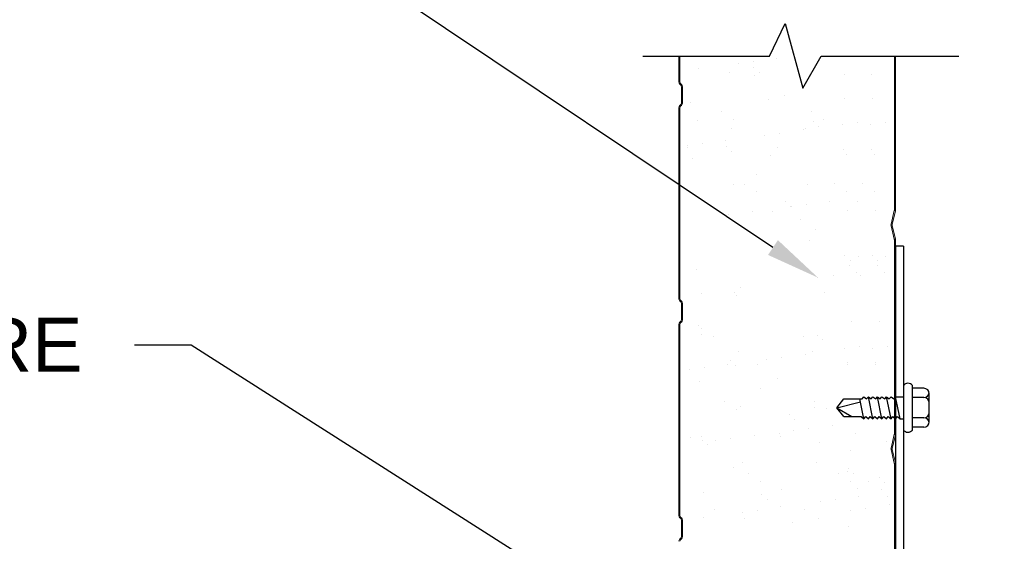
# Model space of a CAD drawing. Header units: inches. Extents: x 168.8 to 189.1, y 234.4 to 247.7.
# Tile 4 of 15: x 173.3 to 175, y 240.8 to 241.7. Entities that reach past the tile are written whole.
import ezdxf
from ezdxf import colors
from ezdxf.entities.mleader import LeaderData, LeaderLine
from ezdxf.math import Vec2, Vec3

# ---------------------------------------------------------------- set-up
doc = ezdxf.new("R2010")
doc.units = ezdxf.units.IN
doc.header["$LTSCALE"] = 0.25
doc.header["$MEASUREMENT"] = 0
doc.layers.add('850', color=7, linetype='Continuous')
doc.layers.add('ANNOTATIONS', color=1, linetype='Continuous')
doc.styles.add('ARIAL', font='arial.ttf', dxfattribs={"height": 0.09375})

msp = doc.modelspace()

# ---------------------------------------------------------------- linework, layer by layer
at = {"layer": '850'}
for p, q in [((174.57222, 241.60435), (174.59938, 241.66075)), ((174.59938, 241.66075), (174.62994, 241.54871)), ((174.35277, 241.60435), (174.57222, 241.60435)), ((174.62994, 241.54871), (174.66173, 241.60435)), ((174.66173, 241.60435), (174.89991, 241.60435)), ((174.79032, 241.2756), (174.79032, 240.0396)), ((174.80407, 241.2756), (174.79032, 241.2756)), ((174.80407, 241.2756), (174.80407, 240.0371)), ((174.81962, 240.9572), (174.81962, 241.03446)), ((174.83954, 241.02943), (174.81962, 241.02943)), ((174.68876, 240.99583), (174.70126, 241.01107)), ((174.70126, 241.01107), (174.73266, 241.01107)), ((174.7358, 240.97685), (174.72876, 241.01107)), ((174.73266, 241.01107), (174.7358, 241.01482)), ((174.7358, 241.01482), (174.74048, 241.01107)), ((174.74048, 241.01107), (174.74361, 241.01482)), ((174.75142, 240.97685), (174.74361, 241.01482)), ((174.74361, 241.01482), (174.74829, 241.01107)), ((174.74829, 241.01107), (174.75142, 241.01482)), ((174.75142, 241.01482), (174.7561, 241.01107)), ((174.7561, 241.01107), (174.75924, 241.01482)), ((174.76705, 240.97685), (174.75924, 241.01482)), ((174.75924, 241.01482), (174.76391, 241.01107)), ((174.76391, 241.01107), (174.76705, 241.01482)), ((174.76705, 241.01482), (174.77173, 241.01107)), ((174.77173, 241.01107), (174.77486, 241.01482)), ((174.78267, 240.97685), (174.77486, 241.01482)), ((174.77486, 241.01482), (174.77954, 241.01107)), ((174.77954, 241.01107), (174.78267, 241.01482)), ((174.78267, 241.01482), (174.78735, 241.01107)), ((174.78735, 241.01107), (174.79049, 241.01482)), ((174.7983, 240.97685), (174.79049, 241.01482)), ((174.79049, 241.01482), (174.80407, 241.01482)), ((174.83954, 241.01341), (174.81962, 241.01341)), ((174.84892, 240.97161), (174.84892, 241.02005)), ((174.68876, 240.99583), (174.72981, 241.00593)), ((174.68876, 240.99583), (174.7147, 240.9806)), ((174.70126, 240.9806), (174.68876, 240.99583)), ((174.70126, 240.9806), (174.73112, 240.9806)), ((174.73112, 240.9806), (174.7358, 240.97685)), ((174.7358, 240.97685), (174.73893, 240.9806)), ((174.73893, 240.9806), (174.74361, 240.97685)), ((174.74361, 240.97685), (174.74675, 240.9806)), ((174.74675, 240.9806), (174.75142, 240.97685)), ((174.75142, 240.97685), (174.75456, 240.9806)), ((174.75456, 240.9806), (174.75924, 240.97685)), ((174.75924, 240.97685), (174.76237, 240.9806)), ((174.76237, 240.9806), (174.76705, 240.97685)), ((174.76705, 240.97685), (174.77018, 240.9806)), ((174.77018, 240.9806), (174.77486, 240.97685)), ((174.77486, 240.97685), (174.778, 240.9806)), ((174.778, 240.9806), (174.78267, 240.97685)), ((174.78267, 240.97685), (174.78581, 240.9806)), ((174.78581, 240.9806), (174.79049, 240.97685)), ((174.79049, 240.97685), (174.79362, 240.9806)), ((174.79362, 240.9806), (174.7983, 240.97685)), ((174.7983, 240.97685), (174.80407, 240.97685)), ((174.83954, 240.97826), (174.81962, 240.97826)), ((174.83954, 240.96224), (174.81962, 240.96224))]:
    msp.add_line(p, q, dxfattribs=at)
at = {"layer": '850', "color": 0}
for p, q in [((174.6044, 241.63359), (174.6044, 241.63359)), ((174.51794, 241.59105), (174.51794, 241.59105)), ((174.54397, 241.59448), (174.54397, 241.59448)), ((174.58462, 241.59983), (174.58462, 241.59983)), ((174.45003, 241.58211), (174.45003, 241.58211)), ((174.50334, 241.57532), (174.50334, 241.57532)), ((174.54538, 241.58499), (174.54538, 241.58499)), ((174.54568, 241.57151), (174.54568, 241.57151)), ((174.5546, 241.57655), (174.5546, 241.57655)), ((174.70139, 241.5718), (174.70139, 241.5718)), ((174.74967, 241.5718), (174.74967, 241.5718)), ((174.5981, 241.53669), (174.5981, 241.53669)), ((174.43591, 241.52358), (174.43591, 241.52358)), ((174.57095, 241.52844), (174.57095, 241.52844)), ((174.70183, 241.53011), (174.70183, 241.53011)), ((174.75012, 241.53011), (174.75012, 241.53011)), ((174.48907, 241.5081), (174.48907, 241.5081)), ((174.64478, 241.50838), (174.64478, 241.50838)), ((174.44779, 241.4928), (174.44779, 241.4928)), ((174.51015, 241.49467), (174.51015, 241.49467)), ((174.64787, 241.49108), (174.64787, 241.49108)), ((174.66586, 241.49495), (174.66586, 241.49495)), ((174.72466, 241.48881), (174.72466, 241.48881)), ((174.77295, 241.48881), (174.77295, 241.48881)), ((174.50649, 241.47898), (174.50649, 241.47898)), ((174.59007, 241.47109), (174.59007, 241.47109)), ((174.63072, 241.47644), (174.63072, 241.47644)), ((174.6344, 241.47837), (174.6344, 241.47837)), ((174.65708, 241.48264), (174.65708, 241.48264)), ((174.69863, 241.48538), (174.69863, 241.48538)), ((174.74692, 241.48538), (174.74692, 241.48538)), ((174.45548, 241.45337), (174.45548, 241.45337)), ((174.49613, 241.45872), (174.49613, 241.45872)), ((174.56404, 241.46766), (174.56404, 241.46766)), ((174.42945, 241.44994), (174.42945, 241.44994)), ((174.43035, 241.44603), (174.43035, 241.44603)), ((174.49756, 241.4472), (174.49756, 241.4472)), ((174.50678, 241.43875), (174.50678, 241.43875)), ((174.58606, 241.44631), (174.58606, 241.44631)), ((174.70058, 241.44278), (174.70058, 241.44278)), ((174.74887, 241.44278), (174.74887, 241.44278)), ((174.43906, 241.42724), (174.43906, 241.42724)), ((174.5741, 241.4321), (174.5741, 241.4321)), ((174.70498, 241.43377), (174.70498, 241.43377)), ((174.75327, 241.43377), (174.75327, 241.43377)), ((174.55027, 241.3989), (174.55027, 241.3989)), ((174.68516, 241.38318), (174.68516, 241.38318)), ((174.73345, 241.38318), (174.73345, 241.38318)), ((174.50964, 241.38264), (174.50964, 241.38264)), ((174.52945, 241.38289), (174.52945, 241.38289)), ((174.55054, 241.36946), (174.55054, 241.36946)), ((174.63755, 241.38203), (174.63755, 241.38203)), ((174.70624, 241.36974), (174.70624, 241.36974)), ((174.75453, 241.36974), (174.75453, 241.36974)), ((174.60004, 241.35329), (174.60004, 241.35329)), ((174.67682, 241.35305), (174.67682, 241.35305)), ((174.72511, 241.35305), (174.72511, 241.35305)), ((174.54223, 241.33533), (174.54223, 241.33533)), ((174.57725, 241.33576), (174.57725, 241.33576)), ((174.60926, 241.34485), (174.60926, 241.34485)), ((174.61014, 241.34427), (174.61014, 241.34427)), ((174.63617, 241.3477), (174.63617, 241.3477)), ((174.70813, 241.33743), (174.70813, 241.33743)), ((174.75642, 241.33743), (174.75642, 241.33743)), ((174.50158, 241.32998), (174.50158, 241.32998)), ((174.62644, 241.3211), (174.62644, 241.3211)), ((174.65276, 241.30499), (174.65276, 241.30499)), ((174.6407, 241.28568), (174.6407, 241.28568)), ((174.70252, 241.25939), (174.70252, 241.25939)), ((174.71174, 241.25094), (174.71174, 241.25094)), ((174.72554, 241.25797), (174.72554, 241.25797)), ((174.75081, 241.25939), (174.75081, 241.25939)), ((174.76003, 241.25094), (174.76003, 241.25094)), ((174.77383, 241.25797), (174.77383, 241.25797)), ((174.44536, 241.23455), (174.44536, 241.23455)), ((174.71128, 241.24109), (174.71128, 241.24109)), ((174.75957, 241.24109), (174.75957, 241.24109)), ((174.65624, 241.22089), (174.65624, 241.22089)), ((174.68227, 241.22431), (174.68227, 241.22431)), ((174.72292, 241.22966), (174.72292, 241.22966)), ((174.73056, 241.22431), (174.73056, 241.22431)), ((174.77121, 241.22966), (174.77121, 241.22966)), ((174.51112, 241.19562), (174.51112, 241.19562)), ((174.52165, 241.20317), (174.52165, 241.20317)), ((174.66682, 241.1959), (174.66682, 241.1959)), ((174.45374, 241.19423), (174.45374, 241.19423)), ((174.51594, 241.18996), (174.51594, 241.18996)), ((174.71443, 241.14475), (174.71443, 241.14475)), ((174.76272, 241.14475), (174.76272, 241.14475)), ((174.44851, 241.13821), (174.44851, 241.13821)), ((174.45451, 241.1322), (174.45451, 241.1322)), ((174.45462, 241.12331), (174.45462, 241.12331)), ((174.47559, 241.11877), (174.47559, 241.11877)), ((174.6313, 241.11905), (174.6313, 241.11905)), ((174.6547, 241.12159), (174.6547, 241.12159)), ((174.66391, 241.11315), (174.66391, 241.11315)), ((174.51909, 241.09362), (174.51909, 241.09362)), ((174.70234, 241.0975), (174.70234, 241.0975)), ((174.72837, 241.10092), (174.72837, 241.10092)), ((174.75063, 241.0975), (174.75063, 241.0975)), ((174.77666, 241.10092), (174.77666, 241.10092)), ((174.50439, 241.07771), (174.50439, 241.07771)), ((174.56775, 241.07978), (174.56775, 241.07978)), ((174.59378, 241.0832), (174.59378, 241.0832)), ((174.63443, 241.08856), (174.63443, 241.08856)), ((174.647, 241.093), (174.647, 241.093)), ((174.43316, 241.06206), (174.43316, 241.06206)), ((174.45919, 241.06549), (174.45919, 241.06549)), ((174.49984, 241.07084), (174.49984, 241.07084)), ((174.51361, 241.06927), (174.51361, 241.06927)), ((174.5515, 241.07041), (174.5515, 241.07041)), ((174.7072, 241.07069), (174.7072, 241.07069)), ((174.70741, 241.07329), (174.70741, 241.07329)), ((174.75549, 241.07069), (174.75549, 241.07069)), ((174.7557, 241.07329), (174.7557, 241.07329)), ((174.5867, 241.04674), (174.5867, 241.04674)), ((174.45166, 241.04187), (174.45166, 241.04187)), ((174.55711, 241.02941), (174.55711, 241.02941)), ((174.49489, 241.007), (174.49489, 241.007)), ((174.51597, 240.99356), (174.51597, 240.99356)), ((174.52224, 240.99727), (174.52224, 240.99727)), ((174.65015, 240.99666), (174.65015, 240.99666)), ((174.6506, 241.00728), (174.6506, 241.00728)), ((174.67168, 240.99385), (174.67168, 240.99385)), ((174.60687, 240.9838), (174.60687, 240.9838)), ((174.61609, 240.97536), (174.61609, 240.97536)), ((174.63988, 240.95982), (174.63988, 240.95982)), ((174.68053, 240.96517), (174.68053, 240.96517)), ((174.43617, 240.94492), (174.43617, 240.94492)), ((174.45481, 240.94553), (174.45481, 240.94553)), ((174.45657, 240.93992), (174.45657, 240.93992)), ((174.50529, 240.9421), (174.50529, 240.9421)), ((174.54594, 240.94745), (174.54594, 240.94745)), ((174.58985, 240.9504), (174.58985, 240.9504)), ((174.59188, 240.94521), (174.59188, 240.94521)), ((174.61385, 240.95639), (174.61385, 240.95639)), ((174.72073, 240.95206), (174.72073, 240.95206)), ((174.46578, 240.93148), (174.46578, 240.93148)), ((174.47926, 240.93867), (174.47926, 240.93867)), ((174.65959, 240.9355), (174.65959, 240.9355)), ((174.77402, 240.93786), (174.77402, 240.93786)), ((174.71287, 240.9213), (174.71287, 240.9213)), ((174.50928, 240.89162), (174.50928, 240.89162)), ((174.52539, 240.90093), (174.52539, 240.90093)), ((174.6533, 240.90032), (174.6533, 240.90032)), ((174.70935, 240.8899), (174.70935, 240.8899)), ((174.53527, 240.88179), (174.53527, 240.88179)), ((174.69098, 240.88207), (174.69098, 240.88207)), ((174.70658, 240.88612), (174.70658, 240.88612)), ((174.71857, 240.88145), (174.71857, 240.88145)), ((174.76264, 240.87569), (174.76264, 240.87569)), ((174.55635, 240.86836), (174.55635, 240.86836)), ((174.71206, 240.86864), (174.71206, 240.86864)), ((174.72388, 240.85572), (174.72388, 240.85572)), ((174.74426, 240.86787), (174.74426, 240.86787)), ((174.77185, 240.86725), (174.77185, 240.86725)), ((174.45796, 240.84919), (174.45796, 240.84919)), ((174.55905, 240.84601), (174.55905, 240.84601)), ((174.593, 240.85405), (174.593, 240.85405)), ((174.72663, 240.84178), (174.72663, 240.84178)), ((174.76535, 240.85444), (174.76535, 240.85444)), ((174.77717, 240.84152), (174.77717, 240.84152)), ((174.56826, 240.83757), (174.56826, 240.83757)), ((174.59204, 240.82406), (174.59204, 240.82406)), ((174.65995, 240.833), (174.65995, 240.833)), ((174.68598, 240.83643), (174.68598, 240.83643)), ((174.73926, 240.82222), (174.73926, 240.82222)), ((174.77991, 240.82758), (174.77991, 240.82758)), ((174.45745, 240.80634), (174.45745, 240.80634)), ((174.47655, 240.81972), (174.47655, 240.81972)), ((174.52536, 240.81528), (174.52536, 240.81528)), ((174.52854, 240.80459), (174.52854, 240.80459)), ((174.55139, 240.81871), (174.55139, 240.81871)), ((174.63226, 240.82), (174.63226, 240.82)), ((174.65645, 240.80398), (174.65645, 240.80398)), ((174.71324, 240.8188), (174.71324, 240.8188)), ((174.61176, 240.79771), (174.61176, 240.79771)), ((174.70973, 240.78978), (174.70973, 240.78978))]:
    msp.add_line(p, q, dxfattribs=at)
at = {"layer": '850', "color": 7, "linetype": 'Continuous', "lineweight": 15}
for p, q in [((174.41532, 241.60435), (174.41532, 241.55949)), ((174.4172, 241.60435), (174.4172, 241.55949)), ((174.78845, 241.33777), (174.78845, 241.60435)), ((174.79032, 241.33777), (174.79032, 241.60435)), ((174.4172, 241.55949), (174.41532, 241.55949)), ((174.41702, 241.55541), (174.41834, 241.55673)), ((174.41702, 241.55541), (174.41855, 241.55387)), ((174.41834, 241.55673), (174.41988, 241.55519)), ((174.41988, 241.55519), (174.41855, 241.55387)), ((174.4197, 241.55111), (174.42157, 241.55111)), ((174.4197, 241.55111), (174.4197, 241.52309)), ((174.42157, 241.55111), (174.42157, 241.52309)), ((174.41855, 241.52033), (174.41702, 241.51879)), ((174.41855, 241.52033), (174.41988, 241.519)), ((174.42157, 241.52309), (174.4197, 241.52309)), ((174.41532, 241.5147), (174.4172, 241.5147)), ((174.41532, 241.5147), (174.41532, 241.18449)), ((174.41834, 241.51747), (174.41702, 241.51879)), ((174.4172, 241.5147), (174.4172, 241.18449)), ((174.41988, 241.519), (174.41834, 241.51747)), ((174.78277, 241.31343), (174.78834, 241.33688)), ((174.7846, 241.31299), (174.79017, 241.33644)), ((174.78834, 241.33688), (174.79017, 241.33644)), ((174.79032, 241.33777), (174.78845, 241.33777)), ((174.7846, 241.31299), (174.78277, 241.31343)), ((174.78277, 241.31077), (174.7846, 241.3112)), ((174.78834, 241.28732), (174.78277, 241.31077)), ((174.79017, 241.28775), (174.7846, 241.3112)), ((174.79017, 241.28775), (174.78834, 241.28732)), ((174.78845, 241.28643), (174.79032, 241.28643)), ((174.78845, 240.95027), (174.78845, 241.28643)), ((174.79032, 240.95027), (174.79032, 241.28643)), ((174.4172, 241.18449), (174.41532, 241.18449)), ((174.41702, 241.18041), (174.41834, 241.18173)), ((174.41702, 241.18041), (174.41855, 241.17887)), ((174.41834, 241.18173), (174.41988, 241.18019)), ((174.41988, 241.18019), (174.41855, 241.17887)), ((174.4197, 241.17611), (174.42157, 241.17611)), ((174.4197, 241.17611), (174.4197, 241.14809)), ((174.42157, 241.17611), (174.42157, 241.14809)), ((174.41855, 241.14533), (174.41702, 241.14379)), ((174.41855, 241.14533), (174.41988, 241.144)), ((174.42157, 241.14809), (174.4197, 241.14809)), ((174.41532, 241.1397), (174.4172, 241.1397)), ((174.41532, 241.1397), (174.41532, 240.80949)), ((174.41834, 241.14247), (174.41702, 241.14379)), ((174.4172, 241.1397), (174.4172, 240.80949)), ((174.41988, 241.144), (174.41834, 241.14247)), ((174.78277, 240.92593), (174.78834, 240.94938)), ((174.7846, 240.92549), (174.79017, 240.94894)), ((174.78834, 240.94938), (174.79017, 240.94894)), ((174.79032, 240.95027), (174.78845, 240.95027)), ((174.7846, 240.92549), (174.78277, 240.92593)), ((174.78277, 240.92327), (174.7846, 240.9237)), ((174.78834, 240.89982), (174.78277, 240.92327)), ((174.79017, 240.90025), (174.7846, 240.9237)), ((174.79017, 240.90025), (174.78834, 240.89982)), ((174.78845, 240.89893), (174.79032, 240.89893)), ((174.78845, 240.56277), (174.78845, 240.89893)), ((174.79032, 240.56277), (174.79032, 240.89893)), ((174.4172, 240.80949), (174.41532, 240.80949)), ((174.41702, 240.80541), (174.41834, 240.80673)), ((174.41702, 240.80541), (174.41855, 240.80387)), ((174.41834, 240.80673), (174.41988, 240.80519)), ((174.41988, 240.80519), (174.41855, 240.80387)), ((174.4197, 240.80111), (174.42157, 240.80111)), ((174.4197, 240.80111), (174.4197, 240.77309)), ((174.42157, 240.80111), (174.42157, 240.77309)), ((174.41855, 240.77033), (174.41702, 240.76879)), ((174.41855, 240.77033), (174.41988, 240.769)), ((174.42157, 240.77309), (174.4197, 240.77309)), ((174.41834, 240.76747), (174.41702, 240.76879)), ((174.41988, 240.769), (174.41834, 240.76747))]:
    msp.add_line(p, q, dxfattribs=at)
for centre, radius, start, end in [((174.4211, 241.55949), 0.00578, 180, 225), ((174.4211, 241.55949), 0.00391, 180, 225), ((174.41579, 241.55111), 0.00391, 360, 45), ((174.41579, 241.55111), 0.00578, 360, 45), ((174.41579, 241.52309), 0.00391, 315, 360), ((174.41579, 241.52309), 0.00578, 315, 360), ((174.4211, 241.5147), 0.00578, 135, 180), ((174.4211, 241.5147), 0.00391, 135, 180), ((174.78457, 241.33777), 0.00387, 346.63978, 360), ((174.78457, 241.33777), 0.00575, 346.63978, 360), ((174.78837, 241.3121), 0.00575, 166.63978, 193.36022), ((174.78837, 241.3121), 0.00388, 166.63978, 193.36022), ((174.78457, 241.28643), 0.00387, 360, 13.36022), ((174.78457, 241.28643), 0.00575, 360, 13.36022), ((174.4211, 241.18449), 0.00578, 180, 225), ((174.4211, 241.18449), 0.00391, 180, 225), ((174.41579, 241.17611), 0.00391, 360, 45), ((174.41579, 241.17611), 0.00578, 360, 45), ((174.41579, 241.14809), 0.00391, 315, 360), ((174.41579, 241.14809), 0.00578, 315, 360), ((174.4211, 241.1397), 0.00578, 135, 180), ((174.4211, 241.1397), 0.00391, 135, 180), ((174.78457, 240.95027), 0.00388, 346.63978, 360), ((174.78457, 240.95027), 0.00575, 346.63978, 360), ((174.78837, 240.9246), 0.00575, 166.63978, 193.36022), ((174.78837, 240.9246), 0.00388, 166.63978, 193.36022), ((174.78457, 240.89893), 0.00388, 360, 13.36022), ((174.78457, 240.89893), 0.00575, 360, 13.36022), ((174.4211, 240.80949), 0.00578, 180, 225), ((174.4211, 240.80949), 0.00391, 180, 225), ((174.41579, 240.80111), 0.00391, 360, 45), ((174.41579, 240.80111), 0.00578, 360, 45), ((174.41579, 240.77309), 0.00391, 315, 360), ((174.41579, 240.77309), 0.00578, 315, 360), ((174.4211, 240.7647), 0.00578, 135, 180), ((174.4211, 240.7647), 0.00391, 135, 180)]:
    msp.add_arc(centre, radius, start, end, dxfattribs=at)
at = {"layer": '850'}
for centre, radius, start, end in [((174.81185, 241.02818), 0.00999, 38.93592, 141.06408), ((174.83954, 241.02005), 0.00938, 0, 90), ((174.83954, 241.02279), 0.00938, 270, 351.61446), ((174.83954, 241.00404), 0.00938, 0, 90), ((174.83954, 240.98763), 0.00938, 270, 0), ((174.83954, 240.96888), 0.00938, 8.38554, 90), ((174.81185, 240.96348), 0.00999, 218.93592, 321.06408), ((174.83954, 240.97161), 0.00938, 270, 0)]:
    msp.add_arc(centre, radius, start, end, dxfattribs=at)

# ---------------------------------------------------------------- leaders
at = {"layer": 'ANNOTATIONS'}
ml = msp.add_multileader_mtext('Standard', dxfattribs=at)
ml.set_content(' INSULATION\\PPOLYURETHANE', color=256, style='ARIAL')
ml.set_leader_properties()
ml.build(insert=Vec2(0, 0))
ml.multileader.update_dxf_attribs({"dogleg_length": 0.36, "arrow_head_size": 0.09375})
ctx = ml.context
ctx.base_point, ctx.char_height, ctx.arrow_head_size, ctx.landing_gap_size, ctx.plane_origin = Vec3(172.24021, 241.94675), 0.09375, 0.09375, 0.09, Vec3(171.65322, 241.42317)
ctx.text_align_type = 2
notes = []
notes.append((ctx, [(1, (1, 1, 0), (173.57084, 241.94675), (-1, 0), 0.09796, [(0, [(174.65624, 241.22089)], 0, [])])]))
ctx.mtext.insert, ctx.mtext.width, ctx.mtext.alignment, ctx.mtext.flow_direction = Vec3(173.38288, 241.99442), 1.7447527, 3, 5
ml = msp.add_multileader_mtext('Standard', dxfattribs=at)
ml.set_content('BOTTOM FIXTURE', color=256, style='ARIAL')
ml.set_leader_properties()
ml.build(insert=Vec2(0, 0))
ml.multileader.update_dxf_attribs({"dogleg_length": 0.36, "arrow_head_size": 0.09375})
ctx = ml.context
ctx.base_point, ctx.char_height, ctx.arrow_head_size, ctx.landing_gap_size, ctx.plane_origin = Vec3(172.15266, 241.1042), 0.09375, 0.09375, 0.09, Vec3(171.65322, 240.67098)
ctx.text_align_type = 2
notes.append((ctx, [(1, (1, 1, 0), (173.57084, 241.1042), (-1, 0), 0.09796, [(0, [(174.97882, 240.20762)], 0, [])])]))
ctx.mtext.insert, ctx.mtext.width, ctx.mtext.alignment, ctx.mtext.flow_direction = Vec3(173.38288, 241.15188), 1.93404, 3, 5
for ctx, leaders in notes:
    for number, flags, end, landing, length, lines in leaders:
        leader = LeaderData()
        leader.index, (leader.has_last_leader_line, leader.has_dogleg_vector, leader.attachment_direction) = number, flags
        leader.last_leader_point, leader.dogleg_vector, leader.dogleg_length = Vec3(end), Vec3(landing), length
        for number, points, colour, breaks in lines:
            line = LeaderLine()
            line.index, line.vertices, line.color, line.breaks = number, Vec3.list(points), colors.encode_raw_color(colour), breaks
            leader.lines.append(line)
        ctx.leaders.append(leader)

doc.saveas('drawing.dxf')
